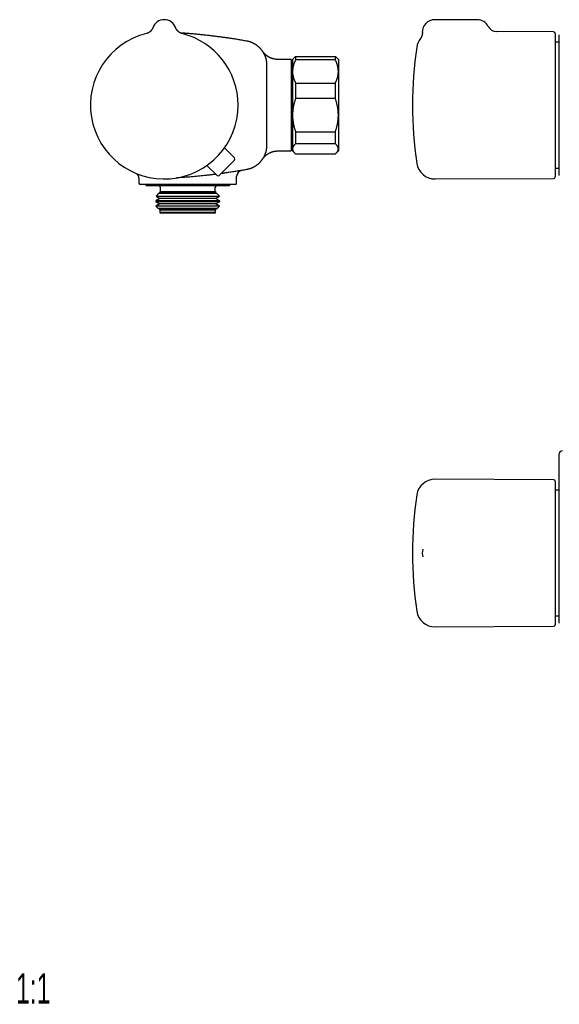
# Model space of a CAD drawing. Header units: millimetres. Extents: x 8 to 671, y 12 to 335.
# Tile 1 of 5: x 8 to 185, y 12 to 335. Entities that reach past the tile are written whole.
import ezdxf

# ---------------------------------------------------------------- set-up
doc = ezdxf.new("R2010")
doc.units = ezdxf.units.MM
doc.styles.add('SLDTEXTSTYLE0', font='TXT', dxfattribs={"width": 0.605})

msp = doc.modelspace()

# ---------------------------------------------------------------- linework, layer by layer
at = {"color": 7, "linetype": 'Continuous', "lineweight": 30}
for p, q in [((158.3, 334.5), (144.3, 334.5)), ((52.04, 331.85), (52.04, 331.85)), ((52.04, 331.85), (52.04, 331.85)), ((59.58, 331.85), (59.58, 331.85)), ((59.58, 331.85), (59.58, 331.85)), ((183.3, 330.5), (164.57, 330.58)), ((183.8, 330), (183.8, 283)), ((185.15, 327.09), (183.8, 327.09)), ((89.31, 319.72), (89.31, 306.5)), ((89.31, 319.72), (89.31, 319.72)), ((89.31, 319.72), (89.31, 319.72)), ((97.31, 321.5), (92.95, 321.5)), ((97.31, 321.5), (97.31, 291.5)), ((97.81, 320.46), (97.31, 320.46)), ((98.53, 322.22), (97.81, 321.5)), ((97.81, 321.5), (97.81, 317.54)), ((98.81, 322.48), (98.81, 321.31)), ((98.81, 322.48), (111.81, 322.48)), ((111.81, 321.31), (98.81, 321.31)), ((111.81, 322.48), (111.81, 321.31)), ((112.81, 321.5), (112.09, 322.22)), ((112.81, 321.5), (112.81, 317.54)), ((97.81, 317.54), (97.81, 303.22)), ((112.81, 317.54), (112.81, 303.22)), ((98.81, 313.76), (98.81, 308.65)), ((98.81, 313.76), (111.81, 313.76)), ((111.81, 313.76), (111.81, 308.65)), ((89.31, 306.5), (89.31, 293.28)), ((111.81, 308.65), (98.81, 308.65)), ((97.81, 303.22), (97.81, 292.18)), ((112.81, 303.22), (112.81, 292.18)), ((98.81, 297.79), (111.81, 297.79)), ((98.81, 297.79), (98.81, 293.85)), ((111.81, 297.79), (111.81, 293.85)), ((111.81, 293.85), (98.81, 293.85)), ((78.83, 289.21), (75.55, 292.55)), ((92.95, 291.5), (97.31, 291.5)), ((97.31, 292.54), (97.81, 292.54)), ((97.81, 292.18), (97.81, 291.5)), ((97.81, 291.5), (98.53, 290.78)), ((98.81, 290.52), (111.81, 290.52)), ((112.09, 290.78), (112.81, 291.5)), ((112.81, 292.18), (112.81, 291.5)), ((78.83, 288.51), (73.8, 283.48)), ((73.1, 283.48), (69.76, 286.76)), ((183.8, 285.91), (185.15, 285.91)), ((47.51, 282.61), (47.51, 281)), ((79.51, 281), (79.51, 283.16)), ((144.47, 282.33), (183.3, 282.5)), ((52.46, 280.5), (48.01, 280.5)), ((49.76, 280.5), (49.76, 280.3)), ((49.76, 280.3), (49.96, 280.1)), ((77.26, 280.3), (49.76, 280.3)), ((77.06, 280.1), (49.96, 280.1)), ((53.96, 277.55), (53.13, 276.72)), ((54.39, 277.79), (53.96, 277.55)), ((73.06, 277.55), (53.96, 277.55)), ((54.51, 278.1), (54.27, 277.86)), ((54.27, 277.86), (54.39, 277.79)), ((54.27, 277.86), (54.68, 277.86)), ((72.63, 277.79), (54.39, 277.79)), ((54.51, 279.6), (54.51, 278.1)), ((72.51, 278.1), (54.51, 278.1)), ((54.68, 277.86), (72.75, 277.86)), ((57.89, 280.5), (57.57, 280.5)), ((79.01, 280.5), (64.33, 280.5)), ((72.51, 278.1), (72.51, 279.6)), ((72.75, 277.86), (72.51, 278.1)), ((72.63, 277.79), (72.75, 277.86)), ((73.06, 277.55), (72.63, 277.79)), ((73.89, 276.72), (73.06, 277.55)), ((77.06, 280.1), (77.26, 280.3)), ((77.26, 280.3), (77.26, 280.5)), ((54.39, 275.99), (53.03, 275.21)), ((53.03, 275.21), (53.03, 274.98)), ((73.99, 275.21), (53.03, 275.21)), ((53.03, 274.98), (54.39, 274.19)), ((53.03, 274.98), (53.49, 274.98)), ((54.39, 274.19), (53.07, 273.44)), ((53.13, 276.72), (54.39, 275.99)), ((53.13, 276.72), (53.59, 276.72)), ((53.49, 274.98), (73.99, 274.98)), ((53.59, 276.72), (73.89, 276.72)), ((72.63, 275.99), (54.39, 275.99)), ((72.63, 274.19), (54.39, 274.19)), ((72.63, 275.99), (73.89, 276.72)), ((73.99, 275.21), (72.63, 275.99)), ((72.63, 274.19), (73.99, 274.98)), ((73.95, 273.44), (72.63, 274.19)), ((73.99, 274.98), (73.99, 275.21)), ((53.07, 273.44), (53.75, 272.76)), ((73.95, 273.44), (53.07, 273.44)), ((53.75, 272.76), (54.39, 272.39)), ((53.75, 272.76), (54.17, 272.76)), ((54.17, 272.76), (73.27, 272.76)), ((54.39, 272.39), (54.21, 272.3)), ((54.21, 272.3), (54.41, 272.1)), ((72.81, 272.3), (54.21, 272.3)), ((72.63, 272.39), (54.39, 272.39)), ((54.41, 272.1), (54.41, 271.4)), ((72.61, 272.1), (54.41, 272.1)), ((54.41, 271.4), (54.71, 271.1)), ((72.61, 271.4), (54.41, 271.4)), ((72.31, 271.1), (54.71, 271.1)), ((72.31, 271.1), (72.61, 271.4)), ((72.61, 272.1), (72.81, 272.3)), ((72.61, 271.4), (72.61, 272.1)), ((72.63, 272.39), (73.27, 272.76)), ((72.81, 272.3), (72.63, 272.39)), ((73.27, 272.76), (73.95, 273.44)), ((183.3, 183.81), (144.47, 183.98)), ((183.8, 183.31), (183.8, 159.81)), ((185.15, 180.4), (183.8, 180.4)), ((140.52, 161.1), (140.51, 161.09)), ((140.51, 158.53), (140.51, 158.52)), ((183.8, 159.81), (183.8, 136.31)), ((183.8, 139.22), (185.15, 139.22)), ((144.47, 135.64), (183.3, 135.81))]:
    msp.add_line(p, q, dxfattribs=at)
at = {"color": 7, "linetype": 'Continuous', "lineweight": 30, "flags": 128}
msp.add_lwpolyline([(59.63, 331.7), (59.61, 331.76), (59.58, 331.85)], dxfattribs=at)
at = {"color": 7, "linetype": 'Continuous', "lineweight": 30}
for centre, radius, start, end in [((55.81, 330.5), 4, 19.6961, 160.3039), ((144.3, 330.5), 4, 90, 182.7535), ((158.3, 330.5), 4, 26.1396, 90), ((164.58, 333.58), 3, 206.1384, 269.7371), ((55.81, 306.5), 24.17, 104.0365, 0), ((55.81, 306.5), 24.17, 0, 75.9635), ((183.3, 330), 0.5, 0, 89.75), ((144.44, 324.67), 6, 142.3913, 171.5732), ((267.1, 306.5), 130, 171.5732, 188.4268), ((78.47, 288.86), 0.5, 315, 44.5), ((144.44, 288.33), 6, 188.4268, 270.25), ((45.51, 282.61), 2, 359.9866, 44.5554), ((81.51, 283.16), 2, 99.6783, 180.0021), ((48.01, 281), 0.5, 180, 270), ((73.45, 283.84), 0.5, 225.5, 315), ((79.01, 281), 0.5, 270, 0), ((183.3, 283), 0.5, 270.25, 0), ((54.01, 279.6), 0.5, 0, 90), ((73.01, 279.6), 0.5, 90, 180), ((186.15, 192.31), 1, 90, 180), ((144.44, 177.98), 6, 89.75, 171.5732), ((183.3, 183.31), 0.5, 0, 89.75), ((267.1, 159.81), 130, 171.5732, 188.4268), ((144.3, 159.81), 4, 161.2802, 198.7272), ((144.44, 141.64), 6, 188.4268, 270.25), ((183.3, 136.31), 0.5, 270.25, 360)]:
    msp.add_arc(centre, radius, start, end, dxfattribs=at)
for points, knots in [([(52.04, 331.85), (52.04, 331.85), (52.04, 331.85), (52.04, 331.84), (52.04, 331.84), (52.04, 331.83), (52.04, 331.82), (52.03, 331.81), (52.03, 331.8), (52.02, 331.77), (52, 331.73), (51.98, 331.68), (51.95, 331.62), (51.92, 331.55), (51.89, 331.49), (51.85, 331.42), (51.81, 331.35), (51.77, 331.29), (51.73, 331.22), (51.69, 331.15), (51.64, 331.08), (51.59, 331.02), (51.54, 330.95), (51.48, 330.89), (51.43, 330.83), (51.37, 330.76), (51.31, 330.71), (51.25, 330.65), (51.18, 330.59), (51.12, 330.54), (51.05, 330.48), (50.98, 330.43), (50.91, 330.38), (50.84, 330.34), (50.77, 330.29), (50.7, 330.25), (50.62, 330.21), (50.55, 330.17), (50.47, 330.13), (50.39, 330.1), (50.32, 330.07), (50.23, 330.04), (50.15, 330.01), (50.06, 329.98), (49.99, 329.96), (49.95, 329.95), (49.95, 329.95)], [0, 0, 0, 0, 0.0026242, 0.005895, 0.0088053, 0.0116392, 0.014757, 0.018789, 0.024578, 0.0334991, 0.0473489, 0.064411, 0.0888404, 0.1157078, 0.1397127, 0.1646253, 0.1906677, 0.2174175, 0.2446482, 0.2722132, 0.3000174, 0.3279977, 0.3561109, 0.3843268, 0.4126236, 0.4409852, 0.4693997, 0.4978579, 0.5263525, 0.5548779, 0.5834296, 0.612004, 0.640598, 0.6692093, 0.6978356, 0.7264753, 0.755127, 0.7837893, 0.8124613, 0.8411419, 0.8698303, 0.898526, 0.9304183, 0.9622939, 0.9940687, 1, 1, 1, 1]), ([(59.58, 331.85), (59.58, 331.85), (59.58, 331.85), (59.58, 331.85), (59.58, 331.85)], [0, 0, 0, 0, 0.3124422, 1, 1, 1, 1]), ([(61.67, 329.95), (61.65, 329.96), (61.6, 329.97), (61.52, 329.99), (61.44, 330.02), (61.35, 330.05), (61.27, 330.08), (61.2, 330.11), (61.12, 330.15), (61.04, 330.19), (60.97, 330.22), (60.89, 330.27), (60.82, 330.31), (60.75, 330.35), (60.68, 330.4), (60.61, 330.45), (60.55, 330.5), (60.48, 330.55), (60.42, 330.61), (60.36, 330.66), (60.3, 330.72), (60.24, 330.77), (60.19, 330.83), (60.14, 330.89), (60.09, 330.95), (60.04, 331.01), (59.99, 331.07), (59.95, 331.14), (59.9, 331.2), (59.86, 331.26), (59.83, 331.32), (59.79, 331.38), (59.76, 331.44), (59.73, 331.5), (59.7, 331.56), (59.67, 331.61), (59.65, 331.67), (59.63, 331.71), (59.62, 331.74), (59.61, 331.75)], [0, 0, 0, 0, 0.026105, 0.05658, 0.086981, 0.117306, 0.147551, 0.177715, 0.207792, 0.237781, 0.267676, 0.297473, 0.327168, 0.356754, 0.386225, 0.415575, 0.444795, 0.473877, 0.502812, 0.531587, 0.560191, 0.588609, 0.616824, 0.644818, 0.672569, 0.70005, 0.727233, 0.75408, 0.78055, 0.806592, 0.832143, 0.857128, 0.881453, 0.904998, 0.927613, 0.949098, 0.969176, 0.987402, 1, 1, 1, 1]), ([(60.9, 330.26), (61.18, 330.24), (61.94, 330.19), (63.16, 330.1), (64.57, 329.99), (65.97, 329.86), (67.36, 329.73), (68.76, 329.58), (70.15, 329.43), (71.55, 329.27), (72.94, 329.09), (74.26, 328.92), (75.5, 328.75), (76.78, 328.57), (78.17, 328.36), (79.69, 328.12), (81.2, 327.87), (82.21, 327.69), (82.71, 327.6)], [0, 0, 0, 0, 0.03814, 0.103562, 0.167349, 0.231137, 0.294937, 0.358737, 0.422574, 0.486411, 0.550261, 0.614111, 0.667527, 0.720945, 0.790698, 0.860456, 0.930226, 1, 1, 1, 1]), ([(140.3, 330.31), (140.31, 330.3), (140.31, 330.26), (140.31, 330.19), (140.31, 330.1), (140.31, 330.02), (140.3, 329.93), (140.29, 329.85), (140.28, 329.77), (140.27, 329.68), (140.26, 329.6), (140.24, 329.52), (140.22, 329.44), (140.2, 329.36), (140.18, 329.28), (140.15, 329.2), (140.12, 329.13), (140.1, 329.05), (140.07, 328.98), (140.03, 328.91), (140, 328.84), (139.97, 328.77), (139.93, 328.7), (139.89, 328.64), (139.85, 328.58), (139.82, 328.51), (139.78, 328.46), (139.74, 328.4), (139.71, 328.36), (139.69, 328.34), (139.68, 328.33)], [0, 0, 0, 0, 0.017008, 0.057352, 0.097574, 0.137671, 0.177635, 0.21746, 0.257138, 0.29666, 0.336017, 0.375199, 0.414193, 0.452986, 0.491563, 0.529907, 0.567997, 0.605811, 0.643323, 0.680503, 0.717315, 0.753717, 0.789661, 0.825087, 0.859925, 0.894088, 0.927471, 0.959942, 0.991335, 1, 1, 1, 1]), ([(185.15, 283.49), (185.15, 283.49), (185.15, 283.49), (185.15, 283.5), (185.15, 283.52), (185.15, 283.54), (185.15, 283.58), (185.15, 283.62), (185.15, 283.68), (185.15, 283.74), (185.15, 283.82), (185.15, 283.91), (185.15, 284.01), (185.15, 284.13), (185.15, 284.25), (185.15, 284.39), (185.15, 284.53), (185.15, 284.69), (185.15, 284.86), (185.15, 285.03), (185.15, 285.2), (185.15, 285.37), (185.15, 285.56), (185.15, 285.74), (185.15, 285.94), (185.15, 286.15), (185.15, 286.37), (185.15, 286.61), (185.15, 286.85), (185.15, 287.1), (185.15, 287.37), (185.15, 287.64), (185.15, 287.91), (185.15, 288.2), (185.15, 288.49), (185.15, 288.79), (185.15, 289.1), (185.15, 289.42), (185.15, 289.76), (185.15, 290.12), (185.15, 290.48), (185.15, 290.85), (185.15, 291.23), (185.15, 291.62), (185.15, 292.01), (185.15, 292.41), (185.15, 292.82), (185.15, 293.23), (185.15, 293.65), (185.15, 294.08), (185.15, 294.51), (185.15, 294.93), (185.15, 295.33), (185.15, 295.73), (185.15, 296.12), (185.15, 296.52), (185.15, 296.93), (185.15, 297.35), (185.15, 297.8), (185.15, 298.28), (185.15, 298.75), (185.15, 299.24), (185.15, 299.72), (185.15, 300.21), (185.15, 300.7), (185.15, 301.19), (185.15, 301.69), (185.15, 302.17), (185.15, 302.63), (185.15, 303.07), (185.15, 303.51), (185.15, 303.95), (185.15, 304.39), (185.15, 304.86), (185.15, 305.34), (185.15, 305.85), (185.15, 306.36), (185.15, 306.87), (185.15, 307.38), (185.15, 307.88), (185.15, 308.39), (185.15, 308.9), (185.15, 309.4), (185.15, 309.88), (185.15, 310.34), (185.15, 310.78), (185.15, 311.22), (185.15, 311.65), (185.15, 312.09), (185.15, 312.54), (185.15, 313.01), (185.15, 313.49), (185.15, 313.98), (185.15, 314.45), (185.15, 314.93), (185.15, 315.4), (185.15, 315.87), (185.15, 316.33), (185.15, 316.79), (185.15, 317.22), (185.15, 317.63), (185.15, 318.02), (185.15, 318.4), (185.15, 318.78), (185.15, 319.15), (185.15, 319.53), (185.15, 319.91), (185.15, 320.3), (185.15, 320.68), (185.15, 321.05), (185.15, 321.42), (185.15, 321.78), (185.15, 322.13), (185.15, 322.48), (185.15, 322.82), (185.15, 323.15), (185.15, 323.48), (185.15, 323.8), (185.15, 324.13), (185.15, 324.45), (185.15, 324.77), (185.15, 325.07), (185.15, 325.36), (185.15, 325.65), (185.15, 325.92), (185.15, 326.18), (185.15, 326.44), (185.15, 326.68), (185.15, 326.92), (185.15, 327.14), (185.15, 327.36), (185.15, 327.56), (185.15, 327.76), (185.15, 327.94), (185.15, 328.1), (185.15, 328.24), (185.15, 328.38), (185.15, 328.51), (185.15, 328.64), (185.15, 328.76), (185.15, 328.88), (185.15, 328.99), (185.15, 329.09), (185.15, 329.18), (185.15, 329.26), (185.15, 329.33), (185.15, 329.39), (185.15, 329.43), (185.15, 329.47), (185.15, 329.5), (185.15, 329.51), (185.15, 329.51), (185.15, 329.51), (185.15, 329.51)], [0, 0, 0, 0, 0.003798, 0.009966, 0.016133, 0.022358, 0.028586, 0.034814, 0.041041, 0.047267, 0.054299, 0.061334, 0.068369, 0.075404, 0.082437, 0.089469, 0.096504, 0.10354, 0.110575, 0.117607, 0.123768, 0.129932, 0.136096, 0.142261, 0.148424, 0.154586, 0.161187, 0.16779, 0.174392, 0.180994, 0.187595, 0.194198, 0.200801, 0.207402, 0.214003, 0.220606, 0.227209, 0.23381, 0.240888, 0.247968, 0.255047, 0.262125, 0.269171, 0.27622, 0.283269, 0.290318, 0.297364, 0.30441, 0.311459, 0.318509, 0.325557, 0.332603, 0.338776, 0.344952, 0.351128, 0.357305, 0.36348, 0.369653, 0.376686, 0.383721, 0.390757, 0.397792, 0.404825, 0.411857, 0.418892, 0.425928, 0.432963, 0.439996, 0.446157, 0.45232, 0.458484, 0.464649, 0.470812, 0.476973, 0.483998, 0.491026, 0.498055, 0.505084, 0.512109, 0.519134, 0.526162, 0.533191, 0.540219, 0.547245, 0.553401, 0.559559, 0.565719, 0.571879, 0.578037, 0.584193, 0.591219, 0.598248, 0.605277, 0.612306, 0.619332, 0.626358, 0.633386, 0.640415, 0.647444, 0.65447, 0.660626, 0.666785, 0.672944, 0.679104, 0.685263, 0.691419, 0.698016, 0.704613, 0.711211, 0.717808, 0.724404, 0.731002, 0.7376, 0.744196, 0.750793, 0.757391, 0.763989, 0.770585, 0.777659, 0.784735, 0.791811, 0.798886, 0.805786, 0.812688, 0.81959, 0.82649, 0.83339, 0.840292, 0.847194, 0.854095, 0.860995, 0.867897, 0.874799, 0.881699, 0.887657, 0.893616, 0.899576, 0.905535, 0.911492, 0.918366, 0.925242, 0.932118, 0.938992, 0.945866, 0.952741, 0.959617, 0.966491, 0.973365, 0.98024, 0.987116, 0.99399, 0.999913, 1, 1, 1, 1]), ([(82.71, 327.6), (82.71, 327.6), (82.78, 327.59), (82.93, 327.56), (83.15, 327.51), (83.36, 327.46), (83.57, 327.4), (83.79, 327.33), (84, 327.26), (84.21, 327.18), (84.42, 327.1), (84.63, 327), (84.84, 326.91), (85.04, 326.8), (85.24, 326.69), (85.43, 326.58), (85.62, 326.47), (85.8, 326.34), (85.99, 326.22), (86.16, 326.08), (86.34, 325.95), (86.51, 325.8), (86.69, 325.65), (86.85, 325.5), (87.01, 325.34), (87.17, 325.17), (87.32, 325), (87.47, 324.83), (87.61, 324.66), (87.74, 324.48), (87.87, 324.3), (88, 324.12), (88.12, 323.93), (88.23, 323.74), (88.34, 323.54), (88.45, 323.34), (88.55, 323.13), (88.64, 322.92), (88.73, 322.71), (88.81, 322.51), (88.89, 322.3), (88.95, 322.09), (89.02, 321.87), (89.07, 321.66), (89.13, 321.44), (89.17, 321.22), (89.21, 321), (89.24, 320.77), (89.27, 320.54), (89.29, 320.31), (89.3, 320.1), (89.31, 319.91), (89.31, 319.78), (89.31, 319.72)], [0, 0, 0, 0, 0.000005, 0.019803, 0.039605, 0.059404, 0.079339, 0.099278, 0.119214, 0.139583, 0.159956, 0.180325, 0.200845, 0.221369, 0.241888, 0.261686, 0.281488, 0.301286, 0.321221, 0.34116, 0.361096, 0.381464, 0.401837, 0.422206, 0.442725, 0.463248, 0.483767, 0.503563, 0.523363, 0.54316, 0.563093, 0.583031, 0.602964, 0.623331, 0.643702, 0.664068, 0.684585, 0.705106, 0.725623, 0.745422, 0.765225, 0.785025, 0.804961, 0.824902, 0.844839, 0.865209, 0.885583, 0.905952, 0.926472, 0.946996, 0.967516, 0.983754, 1, 1, 1, 1]), ([(92.95, 321.5), (92.95, 321.5), (92.91, 321.5), (92.83, 321.5), (92.7, 321.5), (92.58, 321.51), (92.46, 321.52), (92.33, 321.53), (92.21, 321.55), (92.09, 321.56), (91.97, 321.58), (91.85, 321.6), (91.73, 321.63), (91.61, 321.65), (91.49, 321.68), (91.37, 321.71), (91.25, 321.74), (91.14, 321.78), (91.02, 321.82), (90.91, 321.86), (90.8, 321.9), (90.68, 321.94), (90.57, 321.99), (90.46, 322.04), (90.36, 322.09), (90.25, 322.14), (90.14, 322.2), (90.04, 322.25), (89.94, 322.31), (89.84, 322.37), (89.74, 322.43), (89.64, 322.5), (89.54, 322.56), (89.45, 322.63), (89.36, 322.7), (89.26, 322.77), (89.18, 322.84), (89.09, 322.91), (89, 322.98), (88.92, 323.06), (88.84, 323.13), (88.76, 323.21), (88.69, 323.28), (88.61, 323.36), (88.54, 323.43), (88.47, 323.51), (88.41, 323.58), (88.34, 323.66), (88.28, 323.73), (88.23, 323.8), (88.17, 323.87), (88.13, 323.94), (88.08, 323.99), (88.05, 324.05), (88.02, 324.09), (88, 324.12), (87.98, 324.14), (87.98, 324.15), (87.97, 324.15), (87.97, 324.16), (87.97, 324.16), (87.96, 324.16), (87.96, 324.17)], [0, 0, 0, 0, 0.000314, 0.021332, 0.042324, 0.063291, 0.08423, 0.105142, 0.126026, 0.14688, 0.167705, 0.188498, 0.20926, 0.229989, 0.250683, 0.271342, 0.291964, 0.312547, 0.333091, 0.353593, 0.374051, 0.394464, 0.414828, 0.435143, 0.455404, 0.475609, 0.495755, 0.515838, 0.535855, 0.5558, 0.57567, 0.595458, 0.615159, 0.634765, 0.654269, 0.673663, 0.692937, 0.712078, 0.731075, 0.749911, 0.76857, 0.787031, 0.805269, 0.823255, 0.840954, 0.858325, 0.875314, 0.891859, 0.907878, 0.923271, 0.937907, 0.951618, 0.964179, 0.975257, 0.984202, 0.99002, 0.993409, 0.995541, 0.997003, 0.998137, 0.999181, 1, 1, 1, 1]), ([(87.97, 324.16), (87.97, 324.16), (87.97, 324.16), (87.96, 324.17), (87.96, 324.17), (87.96, 324.17)], [0, 0, 0, 0, 0.051015, 0.62271, 1, 1, 1, 1]), ([(87.97, 324.16), (87.97, 324.16), (87.97, 324.16), (87.98, 324.15), (87.99, 324.12), (88.02, 324.09), (88.03, 324.06), (88.04, 324.05)], [0, 0, 0, 0, 0.0074107, 0.2748607, 0.5423854, 0.8099365, 1, 1, 1, 1]), ([(88.1, 323.96), (88.1, 323.96), (88.08, 323.98), (88.06, 324.02), (88.03, 324.06), (88.02, 324.09), (88.01, 324.1), (88.01, 324.1)], [0, 0, 0, 0, 0.028278, 0.325465, 0.623433, 0.921401, 1, 1, 1, 1]), ([(98.81, 321.31), (98.77, 321.23), (98.69, 321.07), (98.58, 320.83), (98.47, 320.58), (98.37, 320.34), (98.28, 320.11), (98.21, 319.89), (98.14, 319.68), (98.08, 319.48), (98.03, 319.27), (97.98, 319.06), (97.93, 318.84), (97.89, 318.59), (97.85, 318.33), (97.83, 318.06), (97.81, 317.8), (97.81, 317.62), (97.81, 317.54)], [0, 0, 0, 0, 0.065617, 0.131252, 0.19689, 0.262521, 0.328134, 0.383158, 0.438187, 0.493212, 0.547625, 0.602042, 0.656455, 0.725142, 0.793864, 0.862595, 0.931314, 1, 1, 1, 1]), ([(98.53, 322.22), (98.57, 322.26), (98.66, 322.35), (98.76, 322.43), (98.81, 322.48)], [0, 0, 0, 0, 0.4861164, 1, 1, 1, 1]), ([(111.81, 322.48), (111.86, 322.43), (111.96, 322.35), (112.05, 322.26), (112.09, 322.22)], [0, 0, 0, 0, 0.505541, 1, 1, 1, 1]), ([(112.81, 317.54), (112.81, 317.58), (112.81, 317.7), (112.8, 317.91), (112.78, 318.15), (112.76, 318.4), (112.72, 318.64), (112.68, 318.87), (112.64, 319.09), (112.59, 319.29), (112.53, 319.52), (112.45, 319.79), (112.35, 320.06), (112.26, 320.33), (112.16, 320.57), (112.05, 320.82), (111.93, 321.06), (111.85, 321.23), (111.81, 321.31)], [0, 0, 0, 0, 0.034083, 0.097391, 0.160725, 0.224069, 0.287405, 0.350715, 0.403935, 0.45716, 0.51038, 0.588809, 0.667238, 0.733776, 0.800332, 0.866897, 0.933458, 1, 1, 1, 1]), ([(97.81, 317.54), (97.81, 317.49), (97.81, 317.37), (97.82, 317.16), (97.84, 316.92), (97.86, 316.67), (97.9, 316.43), (97.94, 316.2), (97.98, 315.99), (98.03, 315.78), (98.09, 315.55), (98.17, 315.29), (98.27, 315.01), (98.37, 314.74), (98.47, 314.5), (98.57, 314.25), (98.69, 314.01), (98.77, 313.85), (98.81, 313.76)], [0, 0, 0, 0, 0.034083, 0.097391, 0.160725, 0.224069, 0.287405, 0.350715, 0.403935, 0.45716, 0.51038, 0.588809, 0.667238, 0.733776, 0.800332, 0.866897, 0.933458, 1, 1, 1, 1]), ([(111.81, 313.76), (111.85, 313.84), (111.93, 314), (112.04, 314.24), (112.15, 314.49), (112.25, 314.73), (112.34, 314.96), (112.41, 315.18), (112.48, 315.39), (112.54, 315.6), (112.59, 315.8), (112.64, 316.01), (112.69, 316.24), (112.73, 316.48), (112.77, 316.74), (112.79, 317.01), (112.81, 317.27), (112.81, 317.45), (112.81, 317.54)], [0, 0, 0, 0, 0.065617, 0.131252, 0.19689, 0.262521, 0.328134, 0.383158, 0.438187, 0.493212, 0.547625, 0.602042, 0.656455, 0.725142, 0.793864, 0.862595, 0.931314, 1, 1, 1, 1]), ([(98.81, 308.65), (98.77, 308.54), (98.69, 308.31), (98.58, 307.96), (98.47, 307.61), (98.37, 307.26), (98.28, 306.93), (98.21, 306.61), (98.14, 306.31), (98.08, 306.02), (98.03, 305.72), (97.98, 305.42), (97.93, 305.09), (97.89, 304.74), (97.85, 304.36), (97.83, 303.98), (97.81, 303.6), (97.81, 303.35), (97.81, 303.22)], [0, 0, 0, 0, 0.065617, 0.131252, 0.19689, 0.262521, 0.328134, 0.383158, 0.438187, 0.493212, 0.547625, 0.602042, 0.656455, 0.725142, 0.793864, 0.862595, 0.931314, 1, 1, 1, 1]), ([(112.81, 303.22), (112.81, 303.34), (112.81, 303.58), (112.79, 303.95), (112.77, 304.31), (112.74, 304.67), (112.7, 305.01), (112.66, 305.33), (112.61, 305.64), (112.56, 305.93), (112.5, 306.23), (112.43, 306.52), (112.36, 306.84), (112.27, 307.19), (112.17, 307.56), (112.06, 307.92), (111.94, 308.29), (111.85, 308.53), (111.81, 308.65)], [0, 0, 0, 0, 0.065449, 0.130926, 0.196415, 0.261894, 0.327345, 0.382403, 0.437466, 0.492525, 0.54654, 0.60056, 0.654576, 0.723644, 0.792733, 0.861832, 0.930927, 1, 1, 1, 1]), ([(97.81, 303.22), (97.81, 303.16), (97.81, 302.99), (97.82, 302.69), (97.84, 302.34), (97.86, 301.99), (97.9, 301.64), (97.94, 301.31), (97.98, 301), (98.03, 300.7), (98.08, 300.41), (98.14, 300.13), (98.2, 299.84), (98.28, 299.53), (98.36, 299.2), (98.46, 298.84), (98.57, 298.49), (98.69, 298.14), (98.77, 297.9), (98.81, 297.79)], [0, 0, 0, 0, 0.031424, 0.094899, 0.158401, 0.221913, 0.285416, 0.348893, 0.402256, 0.455625, 0.508989, 0.561409, 0.613834, 0.666254, 0.732989, 0.799742, 0.866504, 0.933261, 1, 1, 1, 1]), ([(111.81, 297.79), (111.86, 297.93), (111.96, 298.2), (112.09, 298.63), (112.22, 299.05), (112.32, 299.43), (112.4, 299.76), (112.46, 300.05), (112.52, 300.34), (112.58, 300.63), (112.63, 300.92), (112.67, 301.23), (112.72, 301.58), (112.75, 301.94), (112.78, 302.31), (112.8, 302.68), (112.81, 302.98), (112.81, 303.16), (112.81, 303.22)], [0, 0, 0, 0, 0.0795355, 0.1590915, 0.2386441, 0.3181748, 0.3715082, 0.4248453, 0.4781782, 0.530957, 0.5837401, 0.6365186, 0.7029108, 0.7693334, 0.8357651, 0.9021855, 0.9685757, 1, 1, 1, 1]), ([(98.81, 293.85), (98.76, 293.8), (98.66, 293.71), (98.53, 293.59), (98.43, 293.48), (98.33, 293.38), (98.25, 293.28), (98.17, 293.17), (98.1, 293.06), (98.03, 292.95), (97.97, 292.84), (97.92, 292.73), (97.88, 292.62), (97.85, 292.51), (97.83, 292.4), (97.81, 292.29), (97.81, 292.22), (97.81, 292.18)], [0, 0, 0, 0, 0.0819426, 0.1638845, 0.2255691, 0.2872647, 0.3489591, 0.4106419, 0.4776018, 0.5445898, 0.6115849, 0.6785685, 0.7455247, 0.8091348, 0.8727629, 0.9363906, 1, 1, 1, 1]), ([(112.81, 292.18), (112.81, 292.2), (112.81, 292.26), (112.8, 292.35), (112.78, 292.46), (112.76, 292.56), (112.72, 292.67), (112.68, 292.78), (112.63, 292.88), (112.57, 292.99), (112.5, 293.1), (112.43, 293.2), (112.35, 293.31), (112.26, 293.41), (112.16, 293.52), (112.05, 293.63), (111.93, 293.74), (111.85, 293.81), (111.81, 293.85)], [0, 0, 0, 0, 0.034083, 0.097391, 0.160725, 0.224069, 0.287405, 0.350715, 0.414003, 0.477313, 0.540632, 0.603946, 0.667238, 0.733776, 0.800332, 0.866897, 0.933458, 1, 1, 1, 1]), ([(89.31, 293.28), (89.31, 293.2), (89.31, 293.05), (89.3, 292.83), (89.28, 292.6), (89.26, 292.38), (89.23, 292.16), (89.2, 291.93), (89.16, 291.71), (89.11, 291.49), (89.06, 291.27), (89, 291.06), (88.93, 290.85), (88.86, 290.64), (88.79, 290.43), (88.71, 290.22), (88.62, 290.01), (88.52, 289.81), (88.42, 289.6), (88.31, 289.4), (88.2, 289.2), (88.07, 289), (87.93, 288.78), (87.78, 288.56), (87.61, 288.35), (87.45, 288.15), (87.3, 287.97), (87.15, 287.81), (87, 287.65), (86.84, 287.49), (86.68, 287.34), (86.51, 287.19), (86.33, 287.05), (86.16, 286.91), (85.97, 286.77), (85.79, 286.64), (85.59, 286.52), (85.4, 286.4), (85.2, 286.28), (84.99, 286.17), (84.78, 286.07), (84.56, 285.97), (84.34, 285.87), (84.12, 285.79), (83.89, 285.7), (83.66, 285.63), (83.43, 285.56), (83.19, 285.5), (82.95, 285.45), (82.79, 285.42), (82.71, 285.4)], [0, 0, 0, 0, 0.020078, 0.040153, 0.06028, 0.080407, 0.100701, 0.120996, 0.141353, 0.16171, 0.181489, 0.201272, 0.221051, 0.240967, 0.260888, 0.280804, 0.301155, 0.321511, 0.341862, 0.362364, 0.382869, 0.40337, 0.427515, 0.45166, 0.475916, 0.500171, 0.519938, 0.539708, 0.559475, 0.579378, 0.599285, 0.619188, 0.639522, 0.659861, 0.680195, 0.700679, 0.721166, 0.74165, 0.762744, 0.783843, 0.804938, 0.826199, 0.847466, 0.868728, 0.890515, 0.912307, 0.934094, 0.956059, 0.97803, 1, 1, 1, 1]), ([(87.98, 288.86), (87.98, 288.86), (87.98, 288.86), (87.99, 288.87), (87.99, 288.87), (88, 288.88), (88, 288.89), (88.01, 288.9), (88.02, 288.92), (88.04, 288.94), (88.06, 288.97), (88.08, 289.01), (88.12, 289.06), (88.17, 289.13), (88.23, 289.2), (88.29, 289.27), (88.35, 289.35), (88.42, 289.43), (88.5, 289.52), (88.57, 289.6), (88.65, 289.68), (88.73, 289.77), (88.82, 289.85), (88.9, 289.93), (88.99, 290.01), (89.08, 290.08), (89.17, 290.16), (89.26, 290.23), (89.36, 290.31), (89.46, 290.38), (89.55, 290.45), (89.65, 290.51), (89.75, 290.58), (89.86, 290.64), (89.96, 290.7), (90.06, 290.76), (90.17, 290.82), (90.28, 290.87), (90.38, 290.92), (90.49, 290.97), (90.6, 291.02), (90.71, 291.07), (90.83, 291.11), (90.94, 291.15), (91.05, 291.19), (91.17, 291.23), (91.29, 291.27), (91.41, 291.3), (91.54, 291.33), (91.67, 291.36), (91.8, 291.39), (91.93, 291.41), (92.06, 291.43), (92.2, 291.45), (92.33, 291.47), (92.46, 291.48), (92.59, 291.49), (92.72, 291.5), (92.84, 291.5), (92.92, 291.5), (92.95, 291.5)], [0, 0, 0, 0, 0.00187, 0.004203, 0.006336, 0.008431, 0.010629, 0.013165, 0.01632, 0.020484, 0.026249, 0.034535, 0.046381, 0.060776, 0.075798, 0.092041, 0.109481, 0.127776, 0.146652, 0.165921, 0.18546, 0.205191, 0.225062, 0.245038, 0.265095, 0.285214, 0.305383, 0.325593, 0.345837, 0.366108, 0.386402, 0.406717, 0.427048, 0.447394, 0.467753, 0.488124, 0.508504, 0.528893, 0.549291, 0.569695, 0.590106, 0.610522, 0.630944, 0.65137, 0.671801, 0.692237, 0.712675, 0.735427, 0.758189, 0.7809, 0.80356, 0.826172, 0.848739, 0.871263, 0.893745, 0.916189, 0.938594, 0.960964, 0.983299, 1, 1, 1, 1]), ([(89.31, 293.28), (89.31, 293.28), (89.31, 293.25), (89.31, 293.2), (89.31, 293.15), (89.31, 293.13)], [0, 0, 0, 0, 0.000299, 0.526564, 1, 1, 1, 1]), ([(97.81, 292.18), (97.81, 292.16), (97.81, 292.11), (97.82, 292.01), (97.84, 291.9), (97.87, 291.79), (97.9, 291.68), (97.95, 291.57), (98, 291.46), (98.06, 291.37), (98.11, 291.28), (98.18, 291.19), (98.25, 291.09), (98.33, 290.99), (98.42, 290.89), (98.53, 290.78), (98.66, 290.66), (98.76, 290.57), (98.81, 290.52)], [0, 0, 0, 0, 0.034083, 0.100121, 0.166196, 0.232293, 0.298392, 0.364473, 0.430514, 0.483268, 0.536027, 0.588782, 0.649935, 0.7111, 0.772266, 0.833421, 0.91671, 1, 1, 1, 1]), ([(111.81, 290.52), (111.86, 290.57), (111.96, 290.65), (112.09, 290.78), (112.19, 290.89), (112.29, 290.99), (112.37, 291.09), (112.44, 291.19), (112.51, 291.28), (112.57, 291.37), (112.62, 291.47), (112.67, 291.57), (112.72, 291.68), (112.75, 291.79), (112.78, 291.89), (112.8, 291.99), (112.81, 292.09), (112.81, 292.15), (112.81, 292.18)], [0, 0, 0, 0, 0.0819423, 0.163884, 0.2255684, 0.2872639, 0.348958, 0.4106407, 0.4653584, 0.5200807, 0.574798, 0.6380595, 0.7013377, 0.7646148, 0.827875, 0.8852479, 0.9426273, 1, 1, 1, 1]), ([(87.97, 288.84), (87.96, 288.83), (87.96, 288.83), (87.96, 288.83), (87.96, 288.83)], [0, 0, 0, 0, 0.742718, 1, 1, 1, 1]), ([(87.99, 288.87), (87.99, 288.87), (87.99, 288.88), (88.01, 288.91), (88.04, 288.94), (88.06, 288.98), (88.07, 288.99)], [0, 0, 0, 0, 0.061264, 0.395705, 0.73139, 1, 1, 1, 1]), ([(72.7, 283.88), (72.55, 283.86), (72.04, 283.79), (71.17, 283.69), (70.08, 283.56), (68.98, 283.44), (67.89, 283.33), (66.8, 283.22), (65.7, 283.12), (64.61, 283.02), (63.51, 282.93), (62.41, 282.84), (61.32, 282.77), (60.47, 282.71), (59.98, 282.68), (59.86, 282.67)], [0, 0, 0, 0, 0.034192, 0.11948, 0.204766, 0.290032, 0.375298, 0.460563, 0.545852, 0.631141, 0.716429, 0.801699, 0.88697, 0.97224, 1, 1, 1, 1]), ([(82.71, 285.4), (82.21, 285.31), (81.19, 285.13), (79.67, 284.88), (78.14, 284.64), (76.76, 284.43), (75.53, 284.25), (74.8, 284.15), (74.43, 284.1), (74.42, 284.1)], [0, 0, 0, 0, 0.184048, 0.368096, 0.552188, 0.73628, 0.867299, 0.99832, 1, 1, 1, 1]), ([(56.16, 280.5), (56.05, 280.5), (55.82, 280.5), (55.49, 280.5), (55.17, 280.5), (54.85, 280.5), (54.53, 280.5), (54.22, 280.5), (53.92, 280.5), (53.62, 280.5), (53.33, 280.5), (53.03, 280.5), (52.74, 280.5), (52.55, 280.5), (52.46, 280.5)], [0, 0, 0, 0, 0.082182, 0.164393, 0.246607, 0.328792, 0.41156, 0.494328, 0.575903, 0.657478, 0.743096, 0.828737, 0.914379, 1, 1, 1, 1]), ([(57.57, 280.5), (57.45, 280.5), (57.21, 280.5), (56.86, 280.5), (56.5, 280.5), (56.27, 280.5), (56.16, 280.5)], [0, 0, 0, 0, 0.249486, 0.499178, 0.749487, 1, 1, 1, 1]), ([(64.33, 280.5), (64.21, 280.5), (63.96, 280.5), (63.59, 280.5), (63.22, 280.5), (62.84, 280.5), (62.44, 280.5), (62.02, 280.5), (61.6, 280.5), (61.19, 280.5), (60.78, 280.5), (60.36, 280.5), (59.96, 280.5), (59.57, 280.5), (59.21, 280.5), (58.88, 280.5), (58.54, 280.5), (58.21, 280.5), (58, 280.5), (57.89, 280.5)], [0, 0, 0, 0, 0.056132, 0.112264, 0.16851, 0.224757, 0.288362, 0.351989, 0.415615, 0.47922, 0.543275, 0.60733, 0.670514, 0.733698, 0.786945, 0.840212, 0.893486, 0.946753, 1, 1, 1, 1]), ([(185.15, 186.54), (185.15, 186.59), (185.15, 186.69), (185.15, 186.87), (185.15, 187.07), (185.15, 187.3), (185.15, 187.52), (185.15, 187.74), (185.15, 187.96), (185.15, 188.18), (185.15, 188.39), (185.15, 188.61), (185.15, 188.82), (185.15, 189.02), (185.15, 189.22), (185.15, 189.41), (185.15, 189.59), (185.15, 189.78), (185.15, 189.95), (185.15, 190.13), (185.15, 190.3), (185.15, 190.47), (185.15, 190.62), (185.15, 190.78), (185.15, 190.92), (185.15, 191.06), (185.15, 191.19), (185.15, 191.31), (185.15, 191.43), (185.15, 191.54), (185.15, 191.64), (185.15, 191.74), (185.15, 191.83), (185.15, 191.92), (185.15, 191.99), (185.15, 192.06), (185.15, 192.11), (185.15, 192.17), (185.15, 192.21), (185.15, 192.25), (185.15, 192.27), (185.15, 192.3), (185.15, 192.31), (185.15, 192.31), (185.15, 192.31)], [0, 0, 0, 0, 0.016147, 0.032294, 0.056123, 0.079971, 0.103826, 0.127674, 0.151502, 0.176022, 0.200564, 0.225113, 0.249655, 0.274175, 0.298014, 0.321872, 0.345737, 0.369596, 0.393435, 0.417966, 0.442519, 0.467079, 0.491632, 0.516163, 0.539996, 0.563848, 0.587706, 0.611558, 0.63539, 0.659914, 0.68446, 0.709012, 0.733558, 0.758082, 0.781914, 0.805766, 0.829624, 0.853476, 0.877308, 0.901832, 0.926378, 0.95093, 0.975476, 1, 1, 1, 1]), ([(185.15, 136.8), (185.15, 136.8), (185.15, 136.8), (185.15, 136.81), (185.15, 136.84), (185.15, 136.87), (185.15, 136.92), (185.15, 136.98), (185.15, 137.05), (185.15, 137.12), (185.15, 137.2), (185.15, 137.29), (185.15, 137.38), (185.15, 137.49), (185.15, 137.6), (185.15, 137.73), (185.15, 137.88), (185.15, 138.04), (185.15, 138.21), (185.15, 138.39), (185.15, 138.59), (185.15, 138.79), (185.15, 139), (185.15, 139.22), (185.15, 139.44), (185.15, 139.67), (185.15, 139.89), (185.15, 140.11), (185.15, 140.35), (185.15, 140.59), (185.15, 140.84), (185.15, 141.11), (185.15, 141.39), (185.15, 141.68), (185.15, 141.98), (185.15, 142.28), (185.15, 142.6), (185.15, 142.92), (185.15, 143.25), (185.15, 143.59), (185.15, 143.94), (185.15, 144.3), (185.15, 144.67), (185.15, 145.05), (185.15, 145.43), (185.15, 145.82), (185.15, 146.22), (185.15, 146.63), (185.15, 147.04), (185.15, 147.46), (185.15, 147.88), (185.15, 148.31), (185.15, 148.75), (185.15, 149.19), (185.15, 149.63), (185.15, 150.08), (185.15, 150.54), (185.15, 151), (185.15, 151.44), (185.15, 151.86), (185.15, 152.27), (185.15, 152.68), (185.15, 153.09), (185.15, 153.52), (185.15, 153.98), (185.15, 154.46), (185.15, 154.95), (185.15, 155.43), (185.15, 155.92), (185.15, 156.41), (185.15, 156.91), (185.15, 157.4), (185.15, 157.9), (185.15, 158.39), (185.15, 158.89), (185.15, 159.36), (185.15, 159.81), (185.15, 160.24), (185.15, 160.67), (185.15, 161.1), (185.15, 161.8), (185.15, 162.78), (185.15, 164.03), (185.15, 165.29), (185.15, 166.54), (185.15, 167.79), (185.15, 169.05), (185.15, 170.3), (185.15, 171.55), (185.15, 172.8), (185.15, 174.04), (185.15, 175.29), (185.15, 176.54), (185.15, 177.79), (185.15, 179.03), (185.15, 180.28), (185.15, 181.53), (185.15, 182.78), (185.15, 184.04), (185.15, 185.29), (185.15, 186.12), (185.15, 186.54)], [0, 0, 0, 0, 0.005822, 0.01388, 0.021937, 0.029997, 0.038058, 0.046118, 0.054175, 0.061236, 0.068299, 0.075363, 0.082427, 0.08949, 0.09655, 0.104608, 0.112669, 0.120731, 0.128792, 0.136849, 0.144907, 0.152968, 0.161029, 0.16909, 0.177148, 0.184208, 0.191271, 0.198336, 0.2054, 0.212464, 0.219524, 0.227063, 0.234604, 0.242145, 0.249685, 0.257276, 0.264868, 0.272461, 0.280052, 0.287862, 0.295674, 0.303485, 0.311295, 0.319164, 0.327034, 0.334905, 0.342773, 0.350687, 0.358603, 0.366518, 0.374432, 0.382346, 0.390261, 0.398177, 0.406091, 0.414004, 0.42192, 0.429836, 0.43775, 0.444582, 0.451416, 0.458251, 0.465085, 0.471918, 0.479801, 0.487687, 0.495572, 0.503456, 0.51134, 0.519225, 0.52711, 0.534994, 0.542877, 0.550763, 0.558648, 0.566531, 0.573325, 0.580119, 0.586915, 0.593711, 0.600507, 0.620431, 0.640356, 0.660281, 0.680206, 0.700131, 0.720055, 0.73998, 0.759905, 0.77983, 0.799755, 0.819679, 0.839604, 0.859529, 0.879454, 0.899378, 0.919502, 0.939627, 0.959752, 0.979876, 1, 1, 1, 1])]:
    msp.add_open_spline(points, degree=3, knots=knots, dxfattribs=at)

# ---------------------------------------------------------------- texts
at = {"color": 7, "linetype": 'Continuous', "lineweight": 0, "insert": (7.28, 22.19), "char_height": 10, "attachment_point": 1, "style": 'SLDTEXTSTYLE0'}
msp.add_mtext('1:1', dxfattribs=at)

doc.saveas('drawing.dxf')
